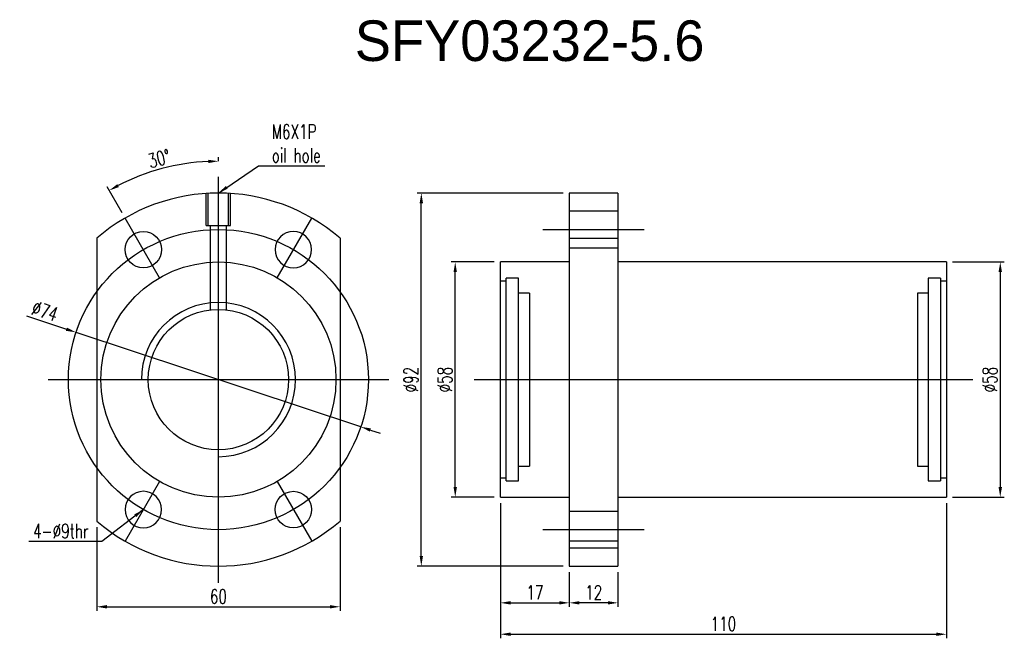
# Model space of a CAD drawing. Header units: millimetres. Extents: x 7 to 250, y 15 to 167.
import ezdxf
from ezdxf.lldxf.tags import DXFTag

# ---------------------------------------------------------------- set-up
doc = ezdxf.new("R2010")
doc.units = ezdxf.units.MM
doc.header["$LTSCALE"] = 0.2
doc.layers.get('DEFPOINTS').update_dxf_attribs({"linetype": 'CONTINUOUS'})
doc.layers.add('layer 1', color=7, linetype='CONTINUOUS')
doc.styles.add('DIM-7', font='SIMPLEX.shx', dxfattribs={"width": 0.7, "bigfont": 'chineset.shx'})
tags = doc.linetypes.add('DASHED', pattern=[25.72, 12.86, -12.86]).pattern_tags.tags
tags[6:7] = [DXFTag(74, 4), DXFTag(75, 0), DXFTag(340, '0'), DXFTag(46, 0.0), DXFTag(50, 0.0), DXFTag(44, 0.0), DXFTag(45, 0.0)]
tags[4:5] = [DXFTag(74, 4), DXFTag(75, 0), DXFTag(340, '0'), DXFTag(46, 0.0), DXFTag(50, 0.0), DXFTag(44, 0.0), DXFTag(45, 0.0)]
doc.dimstyles.new('CNS', dxfattribs={"dimtxt": 3.5, "dimasz": 2.5, "dimexe": 1, "dimexo": 1.5, "dimgap": 0.09, "dimtad": 0, "dimdsep": 46, "dimtxsty": 'DIM-7', "dimcen": 0.09, "dimclrd": 1, "dimclre": 1, "dimclrt": 4, "dimadec": 0, "dimazin": 0, "dimtfac": 1, "dimtix": 1, "dimtmove": 2, "dimatfit": 3, "dimfxl": 1, "dimtvp": 0.971429, "dimtolj": 1, "dimarcsym": 0})

# ---------------------------------------------------------------- blocks, each defined once
blk = doc.blocks.new('*D2')
at = {"layer": 'DEFPOINTS', "color": 0, "transparency": 16777216}
for p in [(142.84, 32.62), (154.84, 32.62), (142.84, 23.58)]:
    blk.add_point(p, dxfattribs=at)
at = {"layer": 'layer 1', "lineweight": -2, "transparency": 16777216}
for p, q in [((142.84, 31.12), (142.84, 22.58)), ((154.84, 31.12), (154.84, 22.58)), ((152.34, 23.58), (145.34, 23.58))]:
    blk.add_line(p, q, dxfattribs=at)
at = {"layer": 'layer 1', "transparency": 16777216}
for points in [[(145.34, 24), (145.34, 23.17), (142.84, 23.58)], [(152.34, 24), (152.34, 23.17), (154.84, 23.58)]]:
    blk.add_solid(points, dxfattribs=at)
at = {"layer": 'layer 1', "transparency": 16777216, "insert": (148.84, 26.13), "char_height": 3.5, "attachment_point": 5, "style": 'DIM-7'}
blk.add_mtext('\\A1;12', dxfattribs=at)
blk = doc.blocks.new('*D3')
at = {"layer": 'DEFPOINTS', "color": 0, "transparency": 16777216}
for p in [(125.84, 49.62), (142.84, 32.62), (142.84, 23.58)]:
    blk.add_point(p, dxfattribs=at)
at = {"layer": 'layer 1', "lineweight": -2, "transparency": 16777216}
for p, q in [((125.84, 48.12), (125.84, 22.58)), ((142.84, 31.12), (142.84, 22.58)), ((128.34, 23.58), (140.34, 23.58))]:
    blk.add_line(p, q, dxfattribs=at)
at = {"layer": 'layer 1', "transparency": 16777216}
for points in [[(128.34, 24), (128.34, 23.17), (125.84, 23.58)], [(140.34, 24), (140.34, 23.17), (142.84, 23.58)]]:
    blk.add_solid(points, dxfattribs=at)
at = {"layer": 'layer 1', "transparency": 16777216, "insert": (134.34, 26.13), "char_height": 3.5, "attachment_point": 5, "style": 'DIM-7'}
blk.add_mtext('\\A1;17', dxfattribs=at)
blk = doc.blocks.new('*D4')
at = {"layer": 'DEFPOINTS', "color": 0, "transparency": 16777216}
for p in [(125.84, 49.62), (235.84, 49.62), (235.84, 15.84)]:
    blk.add_point(p, dxfattribs=at)
at = {"layer": 'layer 1', "lineweight": -2, "transparency": 16777216}
for p, q in [((125.84, 48.12), (125.84, 14.84)), ((235.84, 48.12), (235.84, 14.84)), ((128.34, 15.84), (233.34, 15.84))]:
    blk.add_line(p, q, dxfattribs=at)
at = {"layer": 'layer 1', "transparency": 16777216}
for points in [[(128.34, 16.26), (128.34, 15.42), (125.84, 15.84)], [(233.34, 16.26), (233.34, 15.42), (235.84, 15.84)]]:
    blk.add_solid(points, dxfattribs=at)
at = {"layer": 'layer 1', "transparency": 16777216, "insert": (180.84, 18.39), "char_height": 3.5, "attachment_point": 5, "style": 'DIM-7'}
blk.add_mtext('\\A1;110', dxfattribs=at)
blk = doc.blocks.new('*D5')
at = {"layer": 'DEFPOINTS', "color": 0, "transparency": 16777216}
for p in [(114.71, 107.62), (125.84, 107.62), (125.84, 49.62)]:
    blk.add_point(p, dxfattribs=at)
at = {"layer": 'layer 1', "lineweight": -2, "transparency": 16777216}
for p, q in [((124.34, 107.62), (113.71, 107.62)), ((114.71, 52.12), (114.71, 105.12)), ((124.34, 49.62), (113.71, 49.62))]:
    blk.add_line(p, q, dxfattribs=at)
at = {"layer": 'layer 1', "transparency": 16777216}
for points in [[(114.29, 105.12), (115.12, 105.12), (114.71, 107.62)], [(114.29, 52.12), (115.12, 52.12), (114.71, 49.62)]]:
    blk.add_solid(points, dxfattribs=at)
at = {"layer": 'layer 1', "transparency": 16777216, "insert": (112.16, 78.62), "char_height": 3.5, "attachment_point": 5, "rotation": 90, "style": 'DIM-7'}
blk.add_mtext('\\A1;%%c58', dxfattribs=at)
blk = doc.blocks.new('*D6')
at = {"layer": 'DEFPOINTS', "color": 0, "transparency": 16777216}
for p in [(106.34, 124.62), (142.84, 124.62), (142.84, 32.62)]:
    blk.add_point(p, dxfattribs=at)
at = {"layer": 'layer 1', "lineweight": -2, "transparency": 16777216}
for p, q in [((141.34, 124.62), (105.34, 124.62)), ((106.34, 35.12), (106.34, 122.12)), ((141.34, 32.62), (105.34, 32.62))]:
    blk.add_line(p, q, dxfattribs=at)
at = {"layer": 'layer 1', "transparency": 16777216}
for points in [[(105.93, 122.12), (106.76, 122.12), (106.34, 124.62)], [(105.93, 35.12), (106.76, 35.12), (106.34, 32.62)]]:
    blk.add_solid(points, dxfattribs=at)
at = {"layer": 'layer 1', "transparency": 16777216, "insert": (103.79, 78.62), "char_height": 3.5, "attachment_point": 5, "rotation": 90, "style": 'DIM-7'}
blk.add_mtext('\\A1;%%C92', dxfattribs=at)
blk = doc.blocks.new('*D7')
at = {"layer": 'DEFPOINTS', "color": 0, "transparency": 16777216}
for p in [(26.3, 43.75), (86.3, 43.75), (86.3, 22.61)]:
    blk.add_point(p, dxfattribs=at)
at = {"layer": 'layer 1', "lineweight": -2, "transparency": 16777216}
for p, q in [((26.3, 42.25), (26.3, 21.61)), ((86.3, 42.25), (86.3, 21.61)), ((28.8, 22.61), (83.8, 22.61))]:
    blk.add_line(p, q, dxfattribs=at)
at = {"layer": 'layer 1', "transparency": 16777216}
for points in [[(28.8, 23.03), (28.8, 22.19), (26.3, 22.61)], [(83.8, 23.03), (83.8, 22.19), (86.3, 22.61)]]:
    blk.add_solid(points, dxfattribs=at)
at = {"layer": 'layer 1', "transparency": 16777216, "insert": (56.3, 25.16), "char_height": 3.5, "attachment_point": 5, "style": 'DIM-7'}
blk.add_mtext('\\A1;60', dxfattribs=at)
blk = doc.blocks.new('*D8')
at = {"layer": 'DEFPOINTS', "color": 0, "transparency": 16777216}
for p in [(21.18, 90.27), (91.42, 66.98)]:
    blk.add_point(p, dxfattribs=at)
at = {"layer": 'layer 1', "lineweight": -2, "transparency": 16777216}
for p, q in [((8.93, 94.33), (18.81, 91.05)), ((91.42, 66.98), (21.18, 90.27)), ((93.79, 66.19), (96.16, 65.41))]:
    blk.add_line(p, q, dxfattribs=at)
at = {"layer": 'layer 1', "transparency": 16777216}
for points in [[(18.94, 91.45), (18.67, 90.66), (21.18, 90.27)], [(93.92, 66.59), (93.66, 65.8), (91.42, 66.98)]]:
    blk.add_solid(points, dxfattribs=at)
at = {"layer": 'layer 1', "transparency": 16777216, "insert": (13.49, 95.5), "char_height": 3.5, "attachment_point": 5, "rotation": 341.6574, "style": 'DIM-7'}
blk.add_mtext('\\A1;∅74', dxfattribs=at)
blk = doc.blocks.new('*D9')
at = {"layer": 'DEFPOINTS', "color": 0, "transparency": 16777216}
for p in [(235.84, 107.62), (235.84, 49.62), (249.12, 49.62)]:
    blk.add_point(p, dxfattribs=at)
at = {"layer": 'layer 1', "lineweight": -2, "transparency": 16777216}
for p, q in [((237.34, 107.62), (250.12, 107.62)), ((249.12, 105.12), (249.12, 52.12)), ((237.34, 49.62), (250.12, 49.62))]:
    blk.add_line(p, q, dxfattribs=at)
at = {"layer": 'layer 1', "transparency": 16777216}
for points in [[(248.7, 105.12), (249.54, 105.12), (249.12, 107.62)], [(248.7, 52.12), (249.54, 52.12), (249.12, 49.62)]]:
    blk.add_solid(points, dxfattribs=at)
at = {"layer": 'layer 1', "transparency": 16777216, "insert": (246.57, 78.62), "char_height": 3.5, "attachment_point": 5, "rotation": 90, "style": 'DIM-7'}
blk.add_mtext('\\A1;%%C58', dxfattribs=at)
blk = doc.blocks.new('*D10')
at = {"layer": 'DEFPOINTS', "color": 0, "transparency": 16777216}
for p in [(46.95, 131.65), (56.3, 130.97), (33.3, 118.46), (41.8, 103.74), (56.3, 28.62)]:
    blk.add_point(p, dxfattribs=at)
at = {"layer": 'layer 1', "lineweight": -2, "transparency": 16777216}
for p, q in [((56.3, 132.47), (56.3, 133.47)), ((32.55, 119.76), (28.87, 126.12))]:
    blk.add_line(p, q, dxfattribs=at)
blk.add_arc((56.3, 78.62), 53.85, 92.6602, 117.342, dxfattribs=at)
at = {"layer": 'layer 1', "transparency": 16777216}
for points in [[(53.79, 132.83), (53.81, 132), (56.3, 132.47)], [(31.77, 126.09), (31.37, 126.82), (29.37, 125.26)]]:
    blk.add_solid(points, dxfattribs=at)
at = {"layer": 'layer 1', "transparency": 16777216, "insert": (41.7, 133.1), "char_height": 3.5, "attachment_point": 5, "rotation": 15.0011, "style": 'DIM-7'}
blk.add_mtext('\\A1;30°', dxfattribs=at)

msp = doc.modelspace()

# ---------------------------------------------------------------- linework, layer by layer
at = {"layer": 'layer 1'}
for p, q in [((56.298, 28.475), (56.298, 128.623)), ((41.797, 103.737), (33.297, 118.459)), ((70.799, 103.737), (79.3, 118.459)), ((136.341, 115.621), (161.341, 115.621)), ((14.298, 78.623), (98.298, 78.623)), ((119.341, 78.623), (242.341, 78.623)), ((41.797, 53.509), (33.297, 38.787)), ((70.799, 53.509), (79.3, 38.787)), ((136.341, 41.626), (161.341, 41.626))]:
    msp.add_line(p, q, dxfattribs=at)
at = {"layer": 'layer 1', "linetype": 'DASHED'}
for p, q in [((53.298, 116.623), (53.298, 124.525)), ((53.798, 116.623), (53.798, 124.525)), ((58.798, 116.623), (58.798, 124.525)), ((59.298, 116.623), (59.298, 124.525)), ((154.841, 120.121), (142.841, 120.121)), ((53.298, 116.623), (59.298, 116.623)), ((54.298, 116.623), (54.298, 95.807)), ((58.298, 95.81), (58.298, 116.623)), ((142.841, 111.121), (154.841, 111.121)), ((127.291, 102.873), (125.841, 102.873)), ((130.341, 103.623), (127.291, 103.623)), ((127.291, 53.623), (127.291, 103.623)), ((130.341, 53.623), (130.341, 103.623)), ((234.391, 103.623), (231.341, 103.623)), ((231.341, 103.623), (231.341, 53.623)), ((234.391, 103.623), (234.391, 53.623)), ((235.841, 102.873), (234.391, 102.873)), ((132.991, 99.973), (130.341, 99.973)), ((132.991, 99.973), (132.991, 57.273)), ((231.341, 99.973), (228.691, 99.973)), ((228.691, 99.973), (228.691, 57.273)), ((130.341, 57.273), (132.991, 57.273)), ((228.691, 57.273), (231.341, 57.273)), ((125.841, 54.373), (127.291, 54.373)), ((127.291, 53.623), (130.341, 53.623)), ((231.341, 53.623), (234.391, 53.623)), ((234.391, 54.373), (235.841, 54.373)), ((154.841, 46.126), (142.841, 46.126)), ((142.841, 37.126), (154.841, 37.126))]:
    msp.add_line(p, q, dxfattribs=at)
at = {"layer": 'layer 1', "linetype": 'Continuous'}
for p, q in [((154.841, 124.623), (142.841, 124.623)), ((142.841, 124.623), (142.841, 113.494)), ((154.841, 124.623), (154.841, 113.494)), ((26.298, 113.494), (26.298, 43.752)), ((86.298, 113.494), (86.298, 43.752)), ((142.841, 113.494), (154.841, 113.494)), ((142.841, 113.494), (142.841, 43.752)), ((154.841, 113.494), (154.841, 43.752)), ((142.841, 107.623), (125.841, 107.623)), ((125.841, 49.623), (125.841, 107.623)), ((235.841, 107.623), (154.841, 107.623)), ((235.841, 107.623), (235.841, 49.623)), ((125.841, 49.623), (142.841, 49.623)), ((154.841, 49.623), (235.841, 49.623)), ((142.841, 43.752), (142.841, 32.623)), ((154.841, 43.752), (154.841, 32.623)), ((154.841, 38.795), (142.841, 38.795)), ((142.841, 32.623), (154.841, 32.623))]:
    msp.add_line(p, q, dxfattribs=at)
at = {"layer": 'layer 1'}
for radius in [37, 29, 17.3]:
    msp.add_circle((56.298, 78.623), radius, dxfattribs=at)
at = {"layer": 'layer 1', "linetype": 'Continuous'}
for centre in [(37.798, 110.663), (74.798, 46.583)]:
    msp.add_circle(centre, 4.5, dxfattribs=at)
at = {"layer": 'layer 1', "linetype": 'Continuous', "extrusion": (0, 0, -1)}
for centre in [(-74.798, 110.663), (-37.798, 46.583)]:
    msp.add_circle(centre, 4.5, dxfattribs=at)
at = {"layer": 'layer 1', "linetype": 'Continuous'}
for start, end in [(49.29429, 130.70571), (229.29429, 310.70571)]:
    msp.add_arc((56.298, 78.623), 46, start, end, dxfattribs=at)
at = {"layer": 'layer 1'}
msp.add_arc((56.298, 78.623), 19.005, 270, 180, dxfattribs=at)

# ---------------------------------------------------------------- texts
msp.add_text('SFY03232-5.6', height=10, dxfattribs=at).set_placement((89.93, 157.183))
at = {"layer": 'layer 1', "char_height": 3.5, "style": 'DIM-7'}
for s, insert, attachment_point in [('M6X1P\\Poil hole', (69.465, 136.826), 4), ('\\A1;4-%%C9thr', (24.247, 39.535), 9)]:
    msp.add_mtext(s, dxfattribs=dict(at, insert=insert, attachment_point=attachment_point))

# ---------------------------------------------------------------- dimensions: what is measured, and where the dimension line sits
at = {"layer": 'layer 1'}
dim = msp.add_angular_dim_2l(base=(46.947, 131.654), line1=((56.298, 130.973), (56.298, 28.623)), line2=((41.797, 103.737), (33.297, 118.459)), dimstyle='CNS', override={"dimgap": 0.8, "dimtad": 1, "dimclrd": 256, "dimclre": 256, "dimclrt": 256, "dimtmove": 1}, dxfattribs=at)
dim.commit()
dim.dimension.update_dxf_attribs({"geometry": '*D10', "text_midpoint": (41.7, 133.1)})
for base, p1, p2, text, picture, middle in [((106.342, 124.623), (142.841, 32.623), (142.841, 124.623), '%%C<>', '*D6', (103.792, 78.623)), ((114.708, 107.623), (125.841, 49.623), (125.841, 107.623), '%%c<>', '*D5', (112.158, 78.623)), ((249.119, 49.623), (235.841, 107.623), (235.841, 49.623), '%%C<>', '*D9', (246.569, 78.623))]:
    dim = msp.add_linear_dim(base=base, p1=p1, p2=p2, angle=90, text=text, dimstyle='CNS', override={"dimgap": 0.8, "dimtad": 1, "dimclrd": 256, "dimclre": 256, "dimclrt": 256, "dimtmove": 1}, dxfattribs=at)
    dim.commit()
    dim.dimension.update_dxf_attribs({"geometry": picture, "text_midpoint": middle})
dim = msp.add_diameter_dim_2p(p1=(91.418, 66.979), p2=(21.178, 90.267), dimstyle='CNS', override={"dimgap": 0.8, "dimtad": 1, "dimclrd": 256, "dimclre": 256, "dimclrt": 256, "dimtmove": 1}, dxfattribs=at)
dim.commit()
dim.dimension.update_dxf_attribs({"geometry": '*D8', "text_midpoint": (13.485, 95.504)})
for base, p1, p2, picture, middle in [((142.841, 23.584), (125.841, 49.623), (142.841, 32.623), '*D3', (134.341, 26.134)), ((235.841, 15.839), (125.841, 49.623), (235.841, 49.623), '*D4', (180.841, 18.389)), ((86.298, 22.61), (26.298, 43.752), (86.298, 43.752), '*D7', (56.298, 25.16)), ((142.841, 23.584), (154.841, 32.623), (142.841, 32.623), '*D2', (148.841, 26.134))]:
    dim = msp.add_linear_dim(base=base, p1=p1, p2=p2, dimstyle='CNS', override={"dimgap": 0.8, "dimtad": 1, "dimclrd": 256, "dimclre": 256, "dimclrt": 256, "dimtmove": 1}, dxfattribs=at)
    dim.commit()
    dim.dimension.update_dxf_attribs({"geometry": picture, "text_midpoint": middle})

# ---------------------------------------------------------------- leaders
at = {"layer": 'layer 1', "annotation_type": 0, "has_hookline": 1}
for points, hookline_direction, text_width in [([(56.309, 124.623), (66.165, 131.359), (68.665, 131.359)], 0, 13.067), ([(37.797, 46.581), (27.547, 38.735), (25.047, 38.735)], 1, 14.7)]:
    msp.add_leader(points, dimstyle='CNS', override={"dimgap": 0.8, "dimtad": 1, "dimclrd": 256, "dimclre": 256, "dimclrt": 256, "dimtmove": 1}, dxfattribs=dict(at, hookline_direction=hookline_direction, text_width=text_width))

doc.saveas('drawing.dxf')
